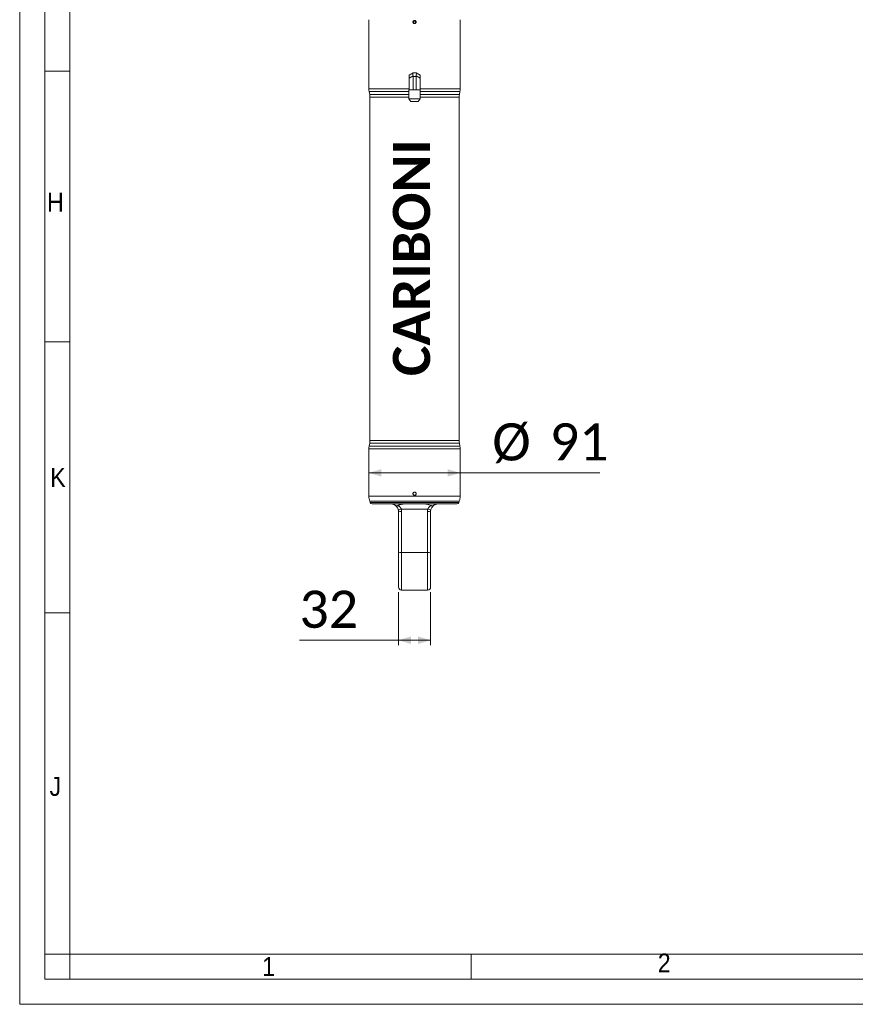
# Model space of a CAD drawing. Header units: millimetres. Extents: x 50 to 4155, y 50 to 2920.
# Tile 1 of 9: x 50 to 883, y 50 to 1031. Entities that reach past the tile are written whole.
import ezdxf

# ---------------------------------------------------------------- set-up
doc = ezdxf.new("R2010")
doc.units = ezdxf.units.MM
doc.header["$LTSCALE"] = 5
doc.linetypes.add('SLD-Solido', pattern=[0])
doc.styles.add('SLDTEXTSTYLE0', font='CALIBRIB.TTF')
doc.styles.add('SLDTEXTSTYLE1', font='GOTHIC.TTF', dxfattribs={"width": 0.913})
doc.styles.add('SLDTEXTSTYLE4', font='CALIBRI.TTF')
doc.dimstyles.new('SLDDIMSTYLE0', dxfattribs={"dimtxt": 37.041667, "dimasz": 12.5, "dimexe": 0, "dimexo": 0.0625, "dimgap": 9.260417, "dimtad": 1, "dimrnd": 1e-09, "dimzin": 12, "dimdsep": 46, "dimtxsty": 'SLDTEXTSTYLE0', "dimsah": 1, "dimcen": 0.09, "dimadec": 0, "dimazin": 3, "dimtfac": 1, "dimtofl": 0, "dimtmove": 0, "dimatfit": 3, "dimfxl": 0, "dimfrac": 2, "dimtolj": 1, "dimtzin": 12, "dimarcsym": 0})

# ---------------------------------------------------------------- blocks, each defined once
blk = doc.blocks.new('_D_2')
at = {"color": 7, "linetype": 'SLD-Solido', "lineweight": 0}
for p, q in [((398.14, 579.58), (489.14, 579.58)), ((489.14, 579.58), (628.51, 579.58))]:
    blk.add_line(p, q, dxfattribs=at)
for points in [[(398.14, 579.58), (410.64, 575.83), (410.64, 583.33)], [(489.14, 579.58), (476.64, 583.33), (476.64, 575.83)]]:
    blk.add_solid(points, dxfattribs=at)
at = {"color": 7, "linetype": 'SLD-Solido', "lineweight": 0, "char_height": 37.042, "attachment_point": 1, "style": 'SLDTEXTSTYLE4'}
for s, insert in [('%%c', (521.15, 628.97)), ('91', (578.43, 628.97))]:
    blk.add_mtext(s, dxfattribs=dict(at, insert=insert))
blk = doc.blocks.new('_D_3')
at = {"color": 7, "linetype": 'SLD-Solido', "lineweight": 0}
for p, q in [((427.64, 460.8), (427.64, 407.8)), ((459.64, 460.8), (459.64, 407.8)), ((427.64, 412.8), (328.86, 412.8)), ((427.64, 412.8), (459.64, 412.8))]:
    blk.add_line(p, q, dxfattribs=at)
for points in [[(427.64, 412.8), (440.14, 409.05), (440.14, 416.55)], [(459.64, 412.8), (447.14, 416.55), (447.14, 409.05)]]:
    blk.add_solid(points, dxfattribs=at)
at = {"color": 7, "linetype": 'SLD-Solido', "lineweight": 0, "insert": (328.86, 462.19), "char_height": 37.042, "attachment_point": 1, "style": 'SLDTEXTSTYLE4'}
blk.add_mtext('32', dxfattribs=at)

msp = doc.modelspace()

# ---------------------------------------------------------------- linework, layer by layer
at = {"color": 7, "linetype": 'SLD-Solido', "lineweight": 0}
for p, q in [((50, 2920), (50, 50)), ((75, 2895), (75, 75)), ((75, 980), (100, 980)), ((75, 710), (100, 710)), ((75, 440), (100, 440)), ((100, 100), (75, 100)), ((100, 75), (100, 100)), ((500, 75), (500, 100)), ((75, 75), (4130, 75)), ((50, 50), (4155, 50))]:
    msp.add_line(p, q, dxfattribs=at)
at = {"color": 7, "linetype": 'SLD-Solido', "lineweight": 15}
for p, q in [((100, 2870), (100, 100)), ((398.144, 1031.154), (398.144, 962.364)), ((489.144, 962.364), (489.144, 1031.154)), ((443.066, 1029.799), (442.489, 1028.799)), ((442.489, 1028.799), (443.066, 1027.799)), ((444.221, 1029.799), (443.066, 1029.799)), ((443.066, 1027.799), (444.221, 1027.799)), ((444.798, 1028.799), (444.221, 1029.799)), ((444.221, 1027.799), (444.798, 1028.799)), ((438.144, 975.974), (442.119, 978.269)), ((438.144, 972.799), (438.144, 975.974)), ((442.119, 975.094), (438.144, 972.799)), ((438.144, 972.799), (438.144, 961.299)), ((442.119, 978.269), (442.17, 978.299)), ((442.17, 978.299), (445.117, 978.299)), ((442.17, 974.632), (442.17, 961.299)), ((445.117, 974.632), (442.17, 974.632)), ((445.117, 978.299), (445.168, 978.269)), ((445.117, 974.632), (445.117, 961.299)), ((445.168, 978.269), (449.144, 975.974)), ((449.144, 972.799), (445.168, 975.094)), ((449.144, 975.974), (449.144, 972.799)), ((449.144, 972.799), (449.144, 961.299)), ((398.371, 959.759), (398.916, 956.672)), ((399.144, 954.068), (399.144, 611.858)), ((438.087, 961.299), (438.087, 952.379)), ((438.087, 961.299), (438.144, 961.299)), ((438.087, 952.379), (440.032, 949.799)), ((438.087, 952.379), (449.2, 952.379)), ((438.144, 961.299), (440.211, 961.299)), ((440.211, 961.299), (441.576, 961.299)), ((441.576, 961.299), (442.17, 961.299)), ((442.17, 961.299), (442.855, 961.299)), ((442.855, 961.299), (444.432, 961.299)), ((444.432, 961.299), (445.117, 961.299)), ((445.711, 961.299), (445.117, 961.299)), ((445.711, 961.299), (447.076, 961.299)), ((449.144, 961.299), (447.076, 961.299)), ((447.255, 949.799), (449.2, 952.379)), ((449.144, 961.299), (449.2, 961.299)), ((449.2, 952.379), (449.2, 961.299)), ((488.144, 611.858), (488.144, 954.068)), ((488.371, 956.672), (488.916, 959.759)), ((447.255, 949.799), (440.032, 949.799)), ((398.916, 609.254), (398.371, 606.167)), ((488.916, 606.167), (488.371, 609.254)), ((398.144, 603.563), (398.144, 556.444)), ((489.144, 556.444), (489.144, 603.563)), ((399.048, 551.313), (399.484, 550.115)), ((487.803, 550.115), (488.239, 551.313)), ((485.923, 548.799), (401.364, 548.799)), ((427.415, 542.666), (427.444, 542.561)), ((427.644, 499.944), (427.644, 540.799)), ((430.364, 543.464), (456.923, 543.464)), ((430.644, 541), (430.644, 500.145)), ((456.644, 500.145), (456.644, 541)), ((459.644, 540.799), (459.644, 499.944)), ((427.644, 465.799), (427.644, 499.944)), ((430.644, 500.145), (456.644, 500.145)), ((459.644, 499.944), (459.644, 465.799)), ((430.644, 462.799), (456.644, 462.799)), ((100, 100), (4105, 100))]:
    msp.add_line(p, q, dxfattribs=at)
at = {"color": 8, "linetype": 'SLD-Solido', "lineweight": 15}
for p, q in [((398.144, 962.364), (438.144, 962.364)), ((449.144, 962.364), (489.144, 962.364)), ((438.087, 959.759), (398.371, 959.759)), ((398.916, 956.672), (438.087, 956.672)), ((438.087, 954.068), (399.144, 954.068)), ((488.916, 959.759), (449.2, 959.759)), ((449.2, 956.672), (488.371, 956.672)), ((488.144, 954.068), (449.2, 954.068)), ((488.371, 609.254), (398.916, 609.254)), ((399.144, 611.858), (488.144, 611.858)), ((489.144, 603.563), (398.144, 603.563)), ((398.371, 606.167), (488.916, 606.167)), ((398.144, 556.444), (489.144, 556.444)), ((488.239, 551.313), (399.048, 551.313)), ((399.484, 550.115), (487.803, 550.115)), ((430.644, 500.145), (430.644, 462.799)), ((456.644, 462.799), (456.644, 500.145))]:
    msp.add_line(p, q, dxfattribs=at)
at = {"color": 7, "linetype": 'SLD-Solido', "lineweight": 15}
msp.add_circle((443.644, 1028.799), 1.307, dxfattribs=at)
for centre, radius, start, end in [((413.144, 962.364), 15, 180, 190), ((474.144, 962.364), 15, 350, 0), ((384.144, 954.068), 15, 0, 10), ((503.144, 954.068), 15, 170, 180), ((384.144, 611.858), 15, 350, 0), ((503.144, 611.858), 15, 180, 190), ((413.144, 603.563), 15, 170, 180), ((474.144, 603.563), 15, 0, 10), ((413.144, 556.444), 15, 180, 200), ((401.364, 550.799), 2, 200, 270), ((485.923, 550.799), 2, 270, 340), ((474.144, 556.444), 15, 340, 0), ((432.274, 531.736), 11.882, 99.248226, 114.002324), ((419.644, 540.799), 8, 0, 12.942962), ((429.897, 529.659), 11.365, 86.233211, 101.435954), ((419.644, 541), 11, 0, 12.942962), ((467.644, 541), 11, 167.057038, 180), ((457.39, 529.659), 11.365, 78.564046, 93.766789), ((455.013, 531.736), 11.882, 65.997676, 80.751774), ((467.644, 540.799), 8, 167.057038, 180), ((429.897, 488.804), 11.365, 86.233211, 101.435954), ((457.39, 488.804), 11.365, 78.564046, 93.766789), ((430.644, 465.799), 3, 180, 270), ((456.644, 465.799), 3, 270, 0)]:
    msp.add_arc(centre, radius, start, end, dxfattribs=at)
for centre, major_axis, ratio, start_param, end_param in [((443.152, 974.632), (-0.981, 3.659), 0.236068, 0.0631701, 1.3812861), ((435.819, 974.632), (6.351, 0), 0.5773503, 0, 0.1263401), ((451.468, 974.632), (6.351, 0), 0.5773503, 3.0152525, 3.1415927), ((444.135, 974.632), (0.981, 3.659), 0.236068, 4.9018992, 6.2200152)]:
    msp.add_ellipse(centre, major_axis=major_axis, ratio=ratio, start_param=start_param, end_param=end_param, dxfattribs=at)
for points, knots in [([(443.644, 1030.399), (443.688, 1030.398), (443.776, 1030.396), (443.908, 1030.378), (444.041, 1030.351), (444.213, 1030.299), (444.378, 1030.225), (444.532, 1030.132), (444.677, 1030.026), (444.808, 1029.902), (444.923, 1029.763), (445, 1029.651), (445.067, 1029.533), (445.123, 1029.413), (445.17, 1029.285), (445.217, 1029.111), (445.242, 1028.932), (445.245, 1028.752), (445.232, 1028.573), (445.196, 1028.396), (445.139, 1028.225), (445.068, 1028.06), (444.976, 1027.905), (444.865, 1027.763), (444.743, 1027.63), (444.605, 1027.514), (444.454, 1027.417), (444.295, 1027.332), (444.125, 1027.268), (443.95, 1027.226), (443.772, 1027.199), (443.592, 1027.195), (443.413, 1027.213), (443.236, 1027.247), (443.064, 1027.303), (442.901, 1027.379), (442.746, 1027.469), (442.602, 1027.579), (442.473, 1027.705), (442.385, 1027.808), (442.306, 1027.918), (442.237, 1028.032), (442.177, 1028.154), (442.112, 1028.321), (442.068, 1028.497), (442.046, 1028.675), (442.04, 1028.855), (442.057, 1029.035), (442.095, 1029.211), (442.149, 1029.383), (442.224, 1029.547), (442.319, 1029.7), (442.426, 1029.844), (442.552, 1029.974), (442.692, 1030.087), (442.841, 1030.188), (443.002, 1030.269), (443.172, 1030.33), (443.315, 1030.367), (443.474, 1030.393), (443.587, 1030.397), (443.644, 1030.399)], [0, 0, 0, 0, 0.0131844, 0.0263689, 0.0395533, 0.0536899, 0.0800362, 0.0932206, 0.1073562, 0.1337126, 0.1469021, 0.1610433, 0.174236, 0.1874286, 0.2006213, 0.214767, 0.2411185, 0.2543056, 0.2684455, 0.2947858, 0.3079673, 0.3221, 0.3484466, 0.3616313, 0.3757667, 0.4021272, 0.4153188, 0.4294626, 0.455823, 0.4690145, 0.4831592, 0.5095056, 0.5226901, 0.5368269, 0.5631674, 0.5763489, 0.5904813, 0.616833, 0.6300202, 0.6441586, 0.6573513, 0.6705439, 0.6837366, 0.6978821, 0.7242382, 0.7374277, 0.7515702, 0.7779126, 0.7910951, 0.8052293, 0.8315721, 0.8447548, 0.8588882, 0.8852451, 0.8984348, 0.9125762, 0.9389388, 0.9521314, 0.9662771, 0.9830437, 1, 1, 1, 1]), ([(443.644, 560.399), (443.823, 560.381), (444.183, 560.346), (444.662, 560.07), (445.026, 559.664), (445.234, 559.157), (445.263, 558.61), (445.11, 558.085), (444.791, 557.64), (444.343, 557.326), (443.816, 557.177), (443.27, 557.212), (442.766, 557.425), (442.36, 557.793), (442.1, 558.274), (442.013, 558.815), (442.11, 559.353), (442.38, 559.83), (442.792, 560.188), (443.238, 560.373), (443.531, 560.392), (443.644, 560.399)], [0, 0, 0, 0, 0.0536661, 0.1073314, 0.1610176, 0.2147174, 0.2683945, 0.322048, 0.3757139, 0.4294087, 0.4831039, 0.5367704, 0.5904238, 0.6441002, 0.6977998, 0.7514866, 0.8051446, 0.8588027, 0.9124897, 0.9661892, 1, 1, 1, 1]), ([(419.644, 548.799), (419.811, 548.796), (420.201, 548.788), (420.828, 548.72), (421.525, 548.586), (422.231, 548.381), (422.947, 548.098), (423.666, 547.735), (424.129, 547.418), (424.362, 547.259)], [0, 0, 0, 0, 0.1072954, 0.2509435, 0.3953874, 0.5425891, 0.6908764, 0.844653, 1, 1, 1, 1]), ([(424.362, 547.259), (424.757, 547.032), (425.399, 546.663), (426.409, 546.614), (426.91, 546.843), (427.147, 546.951)], [0, 0, 0, 0, 0.45815805, 0.74408844, 1, 1, 1, 1]), ([(427.44, 542.591), (427.305, 543.068), (427.133, 543.673), (426.613, 544.781), (425.789, 546.069), (424.884, 546.824), (424.362, 547.259)], [0, 0, 0, 0, 0.2298224, 0.2912512, 0.5910627, 1, 1, 1, 1]), ([(427.147, 546.951), (427.316, 547.049), (427.656, 547.246), (428.176, 547.481), (429.025, 547.811), (430.429, 548.201), (432.112, 548.465), (433.684, 548.615), (434.927, 548.694), (436.613, 548.761), (438.33, 548.787), (440.068, 548.796), (441.386, 548.799), (442.579, 548.799), (443.332, 548.799), (443.644, 548.799)], [0, 0, 0, 0, 0.03680722, 0.07380314, 0.10713009, 0.20771726, 0.34453915, 0.41849057, 0.49260469, 0.56712467, 0.71756562, 0.79349972, 0.86972934, 0.94605677, 1, 1, 1, 1]), ([(427.147, 546.951), (427.329, 546.84), (427.695, 546.619), (428.283, 546.192), (428.791, 545.756), (429.215, 545.319), (429.505, 544.977), (429.765, 544.625), (429.993, 544.263), (430.2, 543.876), (430.309, 543.602), (430.364, 543.464)], [0, 0, 0, 0, 0.1377747, 0.2761752, 0.4627391, 0.557448, 0.652702, 0.737558, 0.8230483, 0.9109836, 1, 1, 1, 1]), ([(443.644, 548.799), (444.076, 548.799), (444.94, 548.799), (446.238, 548.798), (447.534, 548.795), (448.835, 548.787), (450.136, 548.768), (451.437, 548.733), (452.732, 548.675), (454.957, 548.507), (457.548, 548.197), (459.438, 547.289), (460.14, 546.951)], [0, 0, 0, 0, 0.0747833, 0.1496585, 0.2248126, 0.3000611, 0.3763937, 0.4528344, 0.5296324, 0.6065747, 0.8537157, 1, 1, 1, 1]), ([(456.923, 543.464), (456.975, 543.595), (457.079, 543.858), (457.28, 544.24), (457.511, 544.61), (457.775, 544.969), (458.066, 545.312), (458.489, 545.75), (458.998, 546.188), (459.591, 546.618), (459.957, 546.84), (460.14, 546.951)], [0, 0, 0, 0, 0.0844581, 0.1699406, 0.2582313, 0.3473013, 0.4402279, 0.5337164, 0.7238242, 0.8615686, 1, 1, 1, 1]), ([(462.925, 547.259), (462.403, 546.823), (461.497, 546.066), (460.501, 544.518), (460.031, 543.336), (459.882, 542.732), (459.847, 542.591)], [0, 0, 0, 0, 0.4088515, 0.7086, 0.9315131, 1, 1, 1, 1]), ([(460.14, 546.951), (460.384, 546.84), (460.871, 546.618), (461.774, 546.668), (462.457, 546.935), (462.847, 547.205), (462.925, 547.259)], [0, 0, 0, 0, 0.2626738, 0.5237197, 0.9040147, 1, 1, 1, 1]), ([(462.925, 547.259), (463.221, 547.458), (463.817, 547.858), (464.85, 548.323), (465.996, 548.661), (466.959, 548.788), (467.503, 548.796), (467.644, 548.799)], [0, 0, 0, 0, 0.19650465, 0.3963603, 0.65038765, 0.9095637, 1, 1, 1, 1])]:
    msp.add_open_spline(points, degree=3, knots=knots, dxfattribs=at)

# ---------------------------------------------------------------- texts
at = {"color": 7, "linetype": 'Continuous', "lineweight": 0, "insert": (422.071, 676.063), "char_height": 37.0417, "attachment_point": 1, "rotation": 90, "style": 'SLDTEXTSTYLE0'}
msp.add_mtext('CARIBONI', dxfattribs=at)
at = {"color": 7, "linetype": 'Continuous', "lineweight": 0, "char_height": 18.81, "attachment_point": 1, "style": 'SLDTEXTSTYLE1'}
for s, insert in [('H', (77.337, 858.748)), ('K', (80.486, 584.429)), ('J', (79.821, 276.521)), ('2', (686.169, 100.592)), ('1', (291.717, 97.067))]:
    msp.add_mtext(s, dxfattribs=dict(at, insert=insert))

# ---------------------------------------------------------------- dimensions: what is measured, and where the dimension line sits
at = {"color": 7, "linetype": 'SLD-Solido', "lineweight": 0}
dim = msp.add_linear_dim(base=(489.144, 579.581), p1=(398.144, 556.444), p2=(489.144, 556.444), angle=0, text='%%c<>', dimstyle='SLDDIMSTYLE0', dxfattribs=at)
dim.commit()
dim.dimension.update_dxf_attribs({"geometry": '_D_2', "text_midpoint": (574.828, 579.581), "dimtype": 160})
dim = msp.add_linear_dim(base=(459.644, 412.799), p1=(427.644, 465.799), p2=(459.644, 465.799), angle=0, dimstyle='SLDDIMSTYLE0', dxfattribs=at)
dim.commit()
dim.dimension.update_dxf_attribs({"geometry": '_D_3', "text_midpoint": (353.893, 412.799), "dimtype": 160})

doc.saveas('drawing.dxf')
